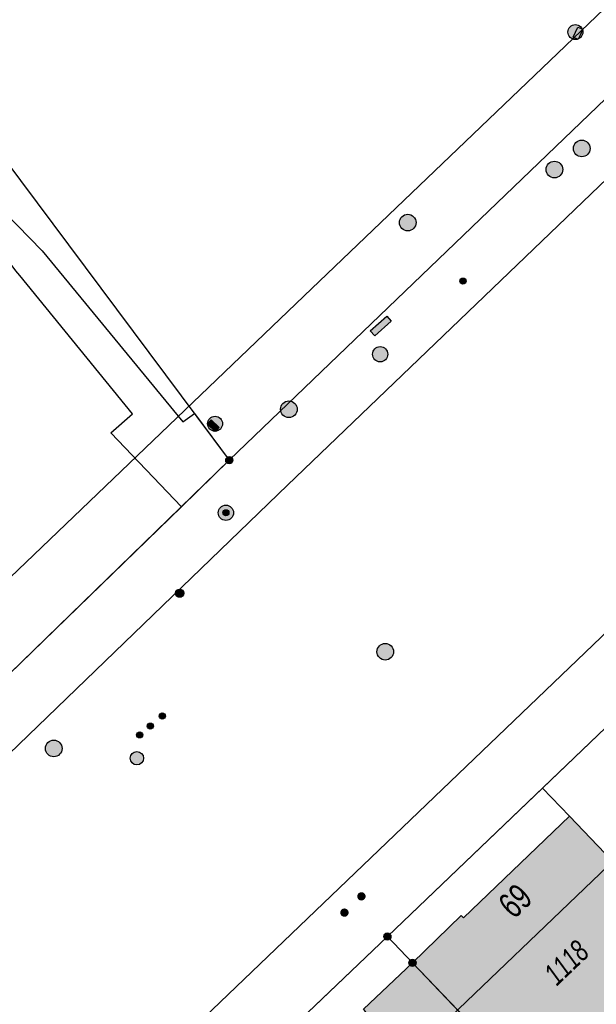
# Model space of a CAD drawing. Header units: metres. Extents: x 2695751 to 2696029, y 1260877 to 1261206.
# Tile 49 of 69: x 2695803 to 2695829, y 1261090 to 1261135. Entities that reach past the tile are written whole.
import ezdxf

# ---------------------------------------------------------------- set-up
doc = ezdxf.new("R2010")
doc.units = ezdxf.units.M
doc.linetypes.add('AUSGEZOGEN', pattern=[0])
for name, color, linetype in [('AV_Gebäudeflächen (BB)', 7, 'AUSGEZOGEN'), ('AV_Haus-Nr.', 7, 'AUSGEZOGEN'), ('AV_Linien (BB)', 7, 'AUSGEZOGEN'), ('AV_Versicherung-Nr.', 7, 'AUSGEZOGEN'), ('Liegenschaftsgrenzen', 7, 'AUSGEZOGEN'), ('PFAV', 255, 'AUSGEZOGEN'), ('PFAW', 255, 'AUSGEZOGEN'), ('PFEW', 255, 'AUSGEZOGEN'), ('PFWA', 255, 'AUSGEZOGEN'), ('RAEW', 8, 'AUSGEZOGEN'), ('RP_Abstandslinie', 7, 'AUSGEZOGEN')]:
    doc.layers.add(name, color=color, linetype=linetype)
doc.styles.add('ARIAL', font='arial.ttf')

msp = doc.modelspace()

# ---------------------------------------------------------------- hatches: boundary and pattern name
at = {"layer": 'AV_Gebäudeflächen (BB)', "true_color": 0xd2d2d2, "transparency": 33554687}
for points in [[(2695827.989, 1261098.912), (2695823.218, 1261094.33), (2695823.114, 1261094.439), (2695820.92, 1261092.31), (2695827.392, 1261085.554), (2695834.373, 1261092.227)], [(2695820.92, 1261092.31), (2695818.708, 1261090.22), (2695818.818, 1261090.105), (2695813.943, 1261085.423), (2695820.494, 1261078.976), (2695821.187, 1261078.266), (2695825.529, 1261082.475), (2695825.248, 1261083.485), (2695827.392, 1261085.554)]]:
    msp.add_hatch(color=254, dxfattribs=at).paths.add_polyline_path(points)
at = {"layer": 'PFAV', "transparency": 33554687}
for points in [[(2695812.832, 1261114.94), (2695812.829, 1261114.973), (2695812.819, 1261115.004), (2695812.803, 1261115.033), (2695812.782, 1261115.058), (2695812.756, 1261115.078), (2695812.726, 1261115.092), (2695812.695, 1261115.101), (2695812.662, 1261115.102), (2695812.629, 1261115.097), (2695812.598, 1261115.086), (2695812.571, 1261115.069), (2695812.547, 1261115.046), (2695812.528, 1261115.019), (2695812.515, 1261114.989), (2695812.508, 1261114.956), (2695812.508, 1261114.924), (2695812.515, 1261114.891), (2695812.528, 1261114.861), (2695812.547, 1261114.834), (2695812.571, 1261114.811), (2695812.598, 1261114.794), (2695812.629, 1261114.783), (2695812.662, 1261114.778), (2695812.695, 1261114.779), (2695812.726, 1261114.788), (2695812.756, 1261114.802), (2695812.782, 1261114.822), (2695812.803, 1261114.847), (2695812.819, 1261114.876), (2695812.829, 1261114.907)], [(2695819.952, 1261093.49), (2695819.949, 1261093.523), (2695819.939, 1261093.554), (2695819.923, 1261093.583), (2695819.902, 1261093.608), (2695819.876, 1261093.628), (2695819.846, 1261093.642), (2695819.815, 1261093.651), (2695819.782, 1261093.652), (2695819.749, 1261093.647), (2695819.718, 1261093.636), (2695819.691, 1261093.619), (2695819.667, 1261093.596), (2695819.648, 1261093.569), (2695819.635, 1261093.539), (2695819.628, 1261093.506), (2695819.628, 1261093.474), (2695819.635, 1261093.441), (2695819.648, 1261093.411), (2695819.667, 1261093.384), (2695819.691, 1261093.361), (2695819.718, 1261093.344), (2695819.749, 1261093.333), (2695819.782, 1261093.328), (2695819.815, 1261093.329), (2695819.846, 1261093.338), (2695819.876, 1261093.352), (2695819.902, 1261093.372), (2695819.923, 1261093.397), (2695819.939, 1261093.426), (2695819.949, 1261093.457)], [(2695821.082, 1261092.31), (2695821.079, 1261092.343), (2695821.069, 1261092.374), (2695821.053, 1261092.403), (2695821.032, 1261092.428), (2695821.006, 1261092.448), (2695820.976, 1261092.462), (2695820.945, 1261092.471), (2695820.912, 1261092.472), (2695820.879, 1261092.467), (2695820.848, 1261092.456), (2695820.821, 1261092.439), (2695820.797, 1261092.416), (2695820.778, 1261092.389), (2695820.765, 1261092.359), (2695820.758, 1261092.326), (2695820.758, 1261092.294), (2695820.765, 1261092.261), (2695820.778, 1261092.231), (2695820.797, 1261092.204), (2695820.821, 1261092.181), (2695820.848, 1261092.164), (2695820.879, 1261092.153), (2695820.912, 1261092.148), (2695820.945, 1261092.149), (2695820.976, 1261092.158), (2695821.006, 1261092.172), (2695821.032, 1261092.192), (2695821.053, 1261092.217), (2695821.069, 1261092.246), (2695821.079, 1261092.277)]]:
    msp.add_hatch(color=7, dxfattribs=at).paths.add_polyline_path(points)
at = {"layer": 'PFAW', "transparency": 33554687}
for points in [[(2695828.241, 1261128.754), (2695828.292, 1261128.698), (2695828.353, 1261128.653), (2695828.422, 1261128.622), (2695828.496, 1261128.605), (2695828.572, 1261128.603), (2695828.647, 1261128.616), (2695828.717, 1261128.645), (2695828.78, 1261128.686), (2695828.834, 1261128.74), (2695828.876, 1261128.804), (2695828.904, 1261128.874), (2695828.917, 1261128.949), (2695828.915, 1261129.025), (2695828.898, 1261129.099), (2695828.866, 1261129.167), (2695828.821, 1261129.229), (2695828.765, 1261129.279), (2695828.699, 1261129.318), (2695828.627, 1261129.342), (2695828.552, 1261129.352), (2695828.476, 1261129.346), (2695828.403, 1261129.325), (2695828.336, 1261129.29), (2695828.277, 1261129.242), (2695828.23, 1261129.183), (2695828.195, 1261129.115), (2695828.174, 1261129.042), (2695828.168, 1261128.967), (2695828.178, 1261128.891), (2695828.203, 1261128.82)], [(2695827.6, 1261128.269), (2695827.545, 1261128.322), (2695827.482, 1261128.363), (2695827.411, 1261128.39), (2695827.336, 1261128.402), (2695827.26, 1261128.399), (2695827.186, 1261128.381), (2695827.118, 1261128.348), (2695827.057, 1261128.302), (2695827.007, 1261128.245), (2695826.97, 1261128.179), (2695826.946, 1261128.107), (2695826.938, 1261128.032), (2695826.945, 1261127.956), (2695826.967, 1261127.883), (2695827.003, 1261127.817), (2695827.052, 1261127.759), (2695827.111, 1261127.712), (2695827.179, 1261127.677), (2695827.252, 1261127.658), (2695827.328, 1261127.653), (2695827.403, 1261127.664), (2695827.474, 1261127.689), (2695827.539, 1261127.729), (2695827.595, 1261127.78), (2695827.639, 1261127.842), (2695827.669, 1261127.912), (2695827.685, 1261127.986), (2695827.686, 1261128.062), (2695827.672, 1261128.136), (2695827.643, 1261128.206)], [(2695821.08, 1261125.637), (2695821.072, 1261125.712), (2695821.05, 1261125.785), (2695821.013, 1261125.851), (2695820.963, 1261125.908), (2695820.903, 1261125.955), (2695820.835, 1261125.988), (2695820.762, 1261126.007), (2695820.686, 1261126.011), (2695820.611, 1261126), (2695820.54, 1261125.973), (2695820.475, 1261125.933), (2695820.42, 1261125.881), (2695820.377, 1261125.819), (2695820.347, 1261125.749), (2695820.332, 1261125.675), (2695820.332, 1261125.599), (2695820.347, 1261125.524), (2695820.377, 1261125.455), (2695820.42, 1261125.392), (2695820.475, 1261125.34), (2695820.54, 1261125.3), (2695820.611, 1261125.274), (2695820.686, 1261125.262), (2695820.762, 1261125.266), (2695820.835, 1261125.285), (2695820.903, 1261125.318), (2695820.963, 1261125.365), (2695821.013, 1261125.422), (2695821.05, 1261125.489), (2695821.072, 1261125.561)], [(2695810.623, 1261108.953), (2695810.62, 1261108.991), (2695810.608, 1261109.027), (2695810.59, 1261109.06), (2695810.565, 1261109.089), (2695810.535, 1261109.112), (2695810.501, 1261109.129), (2695810.464, 1261109.138), (2695810.427, 1261109.14), (2695810.389, 1261109.135), (2695810.353, 1261109.121), (2695810.321, 1261109.101), (2695810.294, 1261109.075), (2695810.272, 1261109.044), (2695810.257, 1261109.009), (2695810.249, 1261108.972), (2695810.249, 1261108.934), (2695810.257, 1261108.897), (2695810.272, 1261108.862), (2695810.294, 1261108.831), (2695810.321, 1261108.805), (2695810.353, 1261108.785), (2695810.389, 1261108.771), (2695810.427, 1261108.766), (2695810.464, 1261108.768), (2695810.501, 1261108.777), (2695810.535, 1261108.794), (2695810.565, 1261108.817), (2695810.59, 1261108.846), (2695810.608, 1261108.879), (2695810.62, 1261108.915)], [(2695805.137, 1261101.962), (2695805.129, 1261102.037), (2695805.107, 1261102.11), (2695805.07, 1261102.176), (2695805.02, 1261102.233), (2695804.96, 1261102.28), (2695804.892, 1261102.313), (2695804.819, 1261102.332), (2695804.743, 1261102.336), (2695804.668, 1261102.325), (2695804.597, 1261102.298), (2695804.532, 1261102.258), (2695804.477, 1261102.206), (2695804.434, 1261102.144), (2695804.404, 1261102.074), (2695804.389, 1261102), (2695804.389, 1261101.924), (2695804.404, 1261101.849), (2695804.434, 1261101.78), (2695804.477, 1261101.717), (2695804.532, 1261101.665), (2695804.597, 1261101.625), (2695804.668, 1261101.599), (2695804.743, 1261101.587), (2695804.819, 1261101.591), (2695804.892, 1261101.61), (2695804.96, 1261101.643), (2695805.02, 1261101.69), (2695805.07, 1261101.747), (2695805.107, 1261101.814), (2695805.129, 1261101.886)]]:
    msp.add_hatch(color=7, dxfattribs=at).paths.add_polyline_path(points)
at = {"layer": 'PFEW', "transparency": 33554687}
for points in [[(2695827.921, 1261134.218), (2695827.922, 1261134.184), (2695827.927, 1261134.15), (2695827.936, 1261134.117), (2695827.948, 1261134.085), (2695827.963, 1261134.054), (2695827.981, 1261134.025), (2695828.002, 1261133.998), (2695828.025, 1261133.973), (2695828.051, 1261133.951), (2695828.079, 1261133.932), (2695828.109, 1261133.915), (2695828.141, 1261133.902), (2695828.173, 1261133.891), (2695828.207, 1261133.884), (2695828.241, 1261133.881), (2695828.275, 1261133.881), (2695828.309, 1261133.884), (2695828.343, 1261133.891), (2695828.375, 1261133.902), (2695828.407, 1261133.915), (2695828.437, 1261133.932), (2695828.465, 1261133.951), (2695828.491, 1261133.973), (2695828.514, 1261133.998), (2695828.535, 1261134.025), (2695828.553, 1261134.054), (2695828.568, 1261134.085), (2695828.58, 1261134.117), (2695828.589, 1261134.15), (2695828.594, 1261134.184), (2695828.595, 1261134.218), (2695828.594, 1261134.252), (2695828.589, 1261134.286), (2695828.58, 1261134.319), (2695828.568, 1261134.351), (2695828.553, 1261134.382), (2695828.535, 1261134.411), (2695828.514, 1261134.438), (2695828.491, 1261134.463), (2695828.465, 1261134.485), (2695828.437, 1261134.504), (2695828.407, 1261134.521), (2695828.375, 1261134.534), (2695828.343, 1261134.545), (2695828.309, 1261134.552), (2695828.275, 1261134.555), (2695828.241, 1261134.555), (2695828.207, 1261134.552), (2695828.173, 1261134.545), (2695828.141, 1261134.534), (2695828.109, 1261134.521), (2695828.079, 1261134.504), (2695828.051, 1261134.485), (2695828.025, 1261134.463), (2695828.002, 1261134.438), (2695827.981, 1261134.411), (2695827.963, 1261134.382), (2695827.948, 1261134.351), (2695827.936, 1261134.319), (2695827.927, 1261134.286), (2695827.922, 1261134.252)], [(2695828.361, 1261134.446), (2695828.155, 1261133.99), (2695828.383, 1261133.887), (2695828.589, 1261134.343)], [(2695819.968, 1261121.197), (2695819.77, 1261121.422), (2695819.022, 1261120.763), (2695819.22, 1261120.538)], [(2695819.122, 1261119.71), (2695819.124, 1261119.675), (2695819.13, 1261119.64), (2695819.138, 1261119.607), (2695819.15, 1261119.574), (2695819.166, 1261119.543), (2695819.184, 1261119.513), (2695819.205, 1261119.486), (2695819.229, 1261119.461), (2695819.256, 1261119.438), (2695819.284, 1261119.418), (2695819.315, 1261119.401), (2695819.347, 1261119.387), (2695819.38, 1261119.377), (2695819.414, 1261119.37), (2695819.449, 1261119.366), (2695819.484, 1261119.366), (2695819.518, 1261119.37), (2695819.552, 1261119.377), (2695819.586, 1261119.387), (2695819.618, 1261119.401), (2695819.648, 1261119.418), (2695819.677, 1261119.438), (2695819.703, 1261119.461), (2695819.727, 1261119.486), (2695819.748, 1261119.513), (2695819.767, 1261119.543), (2695819.782, 1261119.574), (2695819.794, 1261119.607), (2695819.803, 1261119.64), (2695819.808, 1261119.675), (2695819.81, 1261119.71), (2695819.808, 1261119.744), (2695819.803, 1261119.779), (2695819.794, 1261119.813), (2695819.782, 1261119.845), (2695819.767, 1261119.877), (2695819.748, 1261119.906), (2695819.727, 1261119.934), (2695819.703, 1261119.959), (2695819.677, 1261119.982), (2695819.648, 1261120.001), (2695819.618, 1261120.018), (2695819.586, 1261120.032), (2695819.552, 1261120.042), (2695819.518, 1261120.049), (2695819.484, 1261120.053), (2695819.449, 1261120.053), (2695819.414, 1261120.049), (2695819.38, 1261120.042), (2695819.347, 1261120.032), (2695819.315, 1261120.018), (2695819.284, 1261120.001), (2695819.256, 1261119.982), (2695819.229, 1261119.959), (2695819.205, 1261119.934), (2695819.184, 1261119.906), (2695819.166, 1261119.877), (2695819.15, 1261119.845), (2695819.138, 1261119.813), (2695819.13, 1261119.779), (2695819.124, 1261119.744)], [(2695811.695, 1261116.583), (2695811.696, 1261116.549), (2695811.701, 1261116.515), (2695811.71, 1261116.482), (2695811.722, 1261116.45), (2695811.737, 1261116.419), (2695811.755, 1261116.39), (2695811.776, 1261116.363), (2695811.799, 1261116.338), (2695811.825, 1261116.316), (2695811.853, 1261116.297), (2695811.883, 1261116.28), (2695811.915, 1261116.267), (2695811.947, 1261116.256), (2695811.981, 1261116.249), (2695812.015, 1261116.246), (2695812.049, 1261116.246), (2695812.083, 1261116.249), (2695812.117, 1261116.256), (2695812.149, 1261116.267), (2695812.181, 1261116.28), (2695812.211, 1261116.297), (2695812.239, 1261116.316), (2695812.265, 1261116.338), (2695812.288, 1261116.363), (2695812.309, 1261116.39), (2695812.327, 1261116.419), (2695812.342, 1261116.45), (2695812.354, 1261116.482), (2695812.363, 1261116.515), (2695812.368, 1261116.549), (2695812.369, 1261116.583), (2695812.368, 1261116.617), (2695812.363, 1261116.651), (2695812.354, 1261116.684), (2695812.342, 1261116.716), (2695812.327, 1261116.747), (2695812.309, 1261116.776), (2695812.288, 1261116.803), (2695812.265, 1261116.828), (2695812.239, 1261116.85), (2695812.211, 1261116.869), (2695812.181, 1261116.886), (2695812.149, 1261116.899), (2695812.117, 1261116.91), (2695812.083, 1261116.917), (2695812.049, 1261116.92), (2695812.015, 1261116.92), (2695811.981, 1261116.917), (2695811.947, 1261116.91), (2695811.915, 1261116.899), (2695811.883, 1261116.886), (2695811.853, 1261116.869), (2695811.825, 1261116.85), (2695811.799, 1261116.828), (2695811.776, 1261116.803), (2695811.755, 1261116.776), (2695811.737, 1261116.747), (2695811.722, 1261116.716), (2695811.71, 1261116.684), (2695811.701, 1261116.651), (2695811.696, 1261116.617)], [(2695812.212, 1261116.41), (2695811.852, 1261116.756), (2695811.679, 1261116.576), (2695812.039, 1261116.23)], [(2695812.173, 1261112.573), (2695812.175, 1261112.538), (2695812.181, 1261112.503), (2695812.189, 1261112.47), (2695812.201, 1261112.437), (2695812.217, 1261112.406), (2695812.235, 1261112.376), (2695812.256, 1261112.349), (2695812.28, 1261112.324), (2695812.307, 1261112.301), (2695812.335, 1261112.281), (2695812.366, 1261112.264), (2695812.398, 1261112.25), (2695812.431, 1261112.24), (2695812.465, 1261112.233), (2695812.5, 1261112.229), (2695812.535, 1261112.229), (2695812.569, 1261112.233), (2695812.603, 1261112.24), (2695812.637, 1261112.25), (2695812.669, 1261112.264), (2695812.699, 1261112.281), (2695812.728, 1261112.301), (2695812.754, 1261112.324), (2695812.778, 1261112.349), (2695812.799, 1261112.376), (2695812.818, 1261112.406), (2695812.833, 1261112.437), (2695812.845, 1261112.47), (2695812.854, 1261112.503), (2695812.859, 1261112.538), (2695812.861, 1261112.573), (2695812.859, 1261112.607), (2695812.854, 1261112.642), (2695812.845, 1261112.676), (2695812.833, 1261112.708), (2695812.818, 1261112.74), (2695812.799, 1261112.769), (2695812.778, 1261112.797), (2695812.754, 1261112.822), (2695812.728, 1261112.845), (2695812.699, 1261112.864), (2695812.669, 1261112.881), (2695812.637, 1261112.895), (2695812.603, 1261112.905), (2695812.569, 1261112.912), (2695812.535, 1261112.916), (2695812.5, 1261112.916), (2695812.465, 1261112.912), (2695812.431, 1261112.905), (2695812.398, 1261112.895), (2695812.366, 1261112.881), (2695812.335, 1261112.864), (2695812.307, 1261112.845), (2695812.28, 1261112.822), (2695812.256, 1261112.797), (2695812.235, 1261112.769), (2695812.217, 1261112.74), (2695812.201, 1261112.708), (2695812.189, 1261112.676), (2695812.181, 1261112.642), (2695812.175, 1261112.607)], [(2695819.995, 1261106.542), (2695819.944, 1261106.598), (2695819.882, 1261106.642), (2695819.813, 1261106.673), (2695819.739, 1261106.689), (2695819.663, 1261106.691), (2695819.588, 1261106.677), (2695819.518, 1261106.648), (2695819.455, 1261106.605), (2695819.402, 1261106.551), (2695819.361, 1261106.487), (2695819.333, 1261106.417), (2695819.321, 1261106.342), (2695819.323, 1261106.266), (2695819.341, 1261106.192), (2695819.374, 1261106.124), (2695819.419, 1261106.063), (2695819.476, 1261106.013), (2695819.542, 1261105.975), (2695819.614, 1261105.951), (2695819.689, 1261105.942), (2695819.765, 1261105.949), (2695819.837, 1261105.97), (2695819.904, 1261106.006), (2695819.963, 1261106.054), (2695820.01, 1261106.114), (2695820.045, 1261106.181), (2695820.065, 1261106.254), (2695820.07, 1261106.33), (2695820.059, 1261106.405), (2695820.034, 1261106.477)]]:
    msp.add_hatch(color=7, dxfattribs=at).paths.add_polyline_path(points)
h = msp.add_hatch(color=7, dxfattribs=at)
h.paths.add_polyline_path([(2695808.209, 1261101.522), (2695808.211, 1261101.492), (2695808.215, 1261101.462), (2695808.223, 1261101.432), (2695808.233, 1261101.404), (2695808.247, 1261101.377), (2695808.263, 1261101.351), (2695808.282, 1261101.327), (2695808.302, 1261101.305), (2695808.326, 1261101.285), (2695808.35, 1261101.268), (2695808.377, 1261101.253), (2695808.405, 1261101.241), (2695808.434, 1261101.232), (2695808.464, 1261101.226), (2695808.494, 1261101.222), (2695808.524, 1261101.222), (2695808.555, 1261101.226), (2695808.584, 1261101.232), (2695808.613, 1261101.241), (2695808.641, 1261101.253), (2695808.668, 1261101.268), (2695808.693, 1261101.285), (2695808.716, 1261101.305), (2695808.737, 1261101.327), (2695808.755, 1261101.351), (2695808.771, 1261101.377), (2695808.785, 1261101.404), (2695808.795, 1261101.432), (2695808.803, 1261101.462), (2695808.808, 1261101.492), (2695808.809, 1261101.522), (2695808.808, 1261101.552), (2695808.803, 1261101.582), (2695808.795, 1261101.612), (2695808.785, 1261101.64), (2695808.771, 1261101.668), (2695808.755, 1261101.693), (2695808.737, 1261101.718), (2695808.716, 1261101.74), (2695808.693, 1261101.759), (2695808.668, 1261101.777), (2695808.641, 1261101.791), (2695808.613, 1261101.803), (2695808.584, 1261101.813), (2695808.555, 1261101.819), (2695808.524, 1261101.822), (2695808.494, 1261101.822), (2695808.464, 1261101.819), (2695808.434, 1261101.813), (2695808.405, 1261101.803), (2695808.377, 1261101.791), (2695808.35, 1261101.777), (2695808.326, 1261101.759), (2695808.302, 1261101.74), (2695808.282, 1261101.718), (2695808.263, 1261101.693), (2695808.247, 1261101.668), (2695808.233, 1261101.64), (2695808.223, 1261101.612), (2695808.215, 1261101.582), (2695808.211, 1261101.552)])
h.paths.add_polyline_path([(2695808.515, 1261101.523), (2695808.515, 1261101.522), (2695808.515, 1261101.521), (2695808.515, 1261101.521), (2695808.515, 1261101.52), (2695808.515, 1261101.52), (2695808.514, 1261101.519), (2695808.514, 1261101.519), (2695808.514, 1261101.518), (2695808.513, 1261101.518), (2695808.513, 1261101.517), (2695808.512, 1261101.517), (2695808.512, 1261101.517), (2695808.511, 1261101.516), (2695808.511, 1261101.516), (2695808.51, 1261101.516), (2695808.509, 1261101.516), (2695808.509, 1261101.516), (2695808.508, 1261101.516), (2695808.508, 1261101.516), (2695808.507, 1261101.516), (2695808.507, 1261101.517), (2695808.506, 1261101.517), (2695808.506, 1261101.517), (2695808.505, 1261101.518), (2695808.505, 1261101.518), (2695808.504, 1261101.519), (2695808.504, 1261101.519), (2695808.504, 1261101.52), (2695808.503, 1261101.52), (2695808.503, 1261101.521), (2695808.503, 1261101.521), (2695808.503, 1261101.522), (2695808.503, 1261101.523), (2695808.503, 1261101.523), (2695808.503, 1261101.524), (2695808.504, 1261101.524), (2695808.504, 1261101.525), (2695808.504, 1261101.526), (2695808.505, 1261101.526), (2695808.505, 1261101.526), (2695808.506, 1261101.527), (2695808.506, 1261101.527), (2695808.507, 1261101.527), (2695808.507, 1261101.528), (2695808.508, 1261101.528), (2695808.508, 1261101.528), (2695808.509, 1261101.528), (2695808.509, 1261101.528), (2695808.51, 1261101.528), (2695808.511, 1261101.528), (2695808.511, 1261101.528), (2695808.512, 1261101.527), (2695808.512, 1261101.527), (2695808.513, 1261101.527), (2695808.513, 1261101.526), (2695808.514, 1261101.526), (2695808.514, 1261101.526), (2695808.514, 1261101.525), (2695808.515, 1261101.524), (2695808.515, 1261101.524), (2695808.515, 1261101.523)], flags=16)
at = {"layer": 'PFWA', "transparency": 33554687}
for points in [[(2695815.091, 1261117.502), (2695815.043, 1261117.444), (2695815.007, 1261117.377), (2695814.985, 1261117.304), (2695814.979, 1261117.229), (2695814.988, 1261117.153), (2695815.012, 1261117.081), (2695815.05, 1261117.016), (2695815.1, 1261116.959), (2695815.161, 1261116.914), (2695815.23, 1261116.881), (2695815.303, 1261116.863), (2695815.379, 1261116.861), (2695815.454, 1261116.874), (2695815.525, 1261116.901), (2695815.588, 1261116.942), (2695815.643, 1261116.995), (2695815.685, 1261117.058), (2695815.714, 1261117.129), (2695815.728, 1261117.203), (2695815.726, 1261117.279), (2695815.71, 1261117.353), (2695815.679, 1261117.422), (2695815.634, 1261117.484), (2695815.579, 1261117.535), (2695815.514, 1261117.574), (2695815.442, 1261117.6), (2695815.367, 1261117.61), (2695815.291, 1261117.605), (2695815.218, 1261117.584), (2695815.15, 1261117.55)], [(2695818.764, 1261095.424), (2695818.751, 1261095.438), (2695818.737, 1261095.45), (2695818.721, 1261095.461), (2695818.705, 1261095.47), (2695818.687, 1261095.478), (2695818.669, 1261095.483), (2695818.651, 1261095.487), (2695818.632, 1261095.489), (2695818.613, 1261095.489), (2695818.594, 1261095.487), (2695818.575, 1261095.484), (2695818.557, 1261095.478), (2695818.54, 1261095.47), (2695818.523, 1261095.461), (2695818.507, 1261095.45), (2695818.493, 1261095.438), (2695818.48, 1261095.424), (2695818.468, 1261095.409), (2695818.458, 1261095.393), (2695818.45, 1261095.376), (2695818.443, 1261095.358), (2695818.438, 1261095.34), (2695818.435, 1261095.321), (2695818.435, 1261095.302), (2695818.435, 1261095.283), (2695818.438, 1261095.265), (2695818.443, 1261095.246), (2695818.45, 1261095.228), (2695818.458, 1261095.211), (2695818.468, 1261095.195), (2695818.48, 1261095.18), (2695818.493, 1261095.166), (2695818.507, 1261095.154), (2695818.523, 1261095.143), (2695818.539, 1261095.134), (2695818.557, 1261095.126), (2695818.575, 1261095.121), (2695818.593, 1261095.117), (2695818.612, 1261095.115), (2695818.631, 1261095.115), (2695818.65, 1261095.117), (2695818.669, 1261095.12), (2695818.687, 1261095.126), (2695818.704, 1261095.134), (2695818.721, 1261095.143), (2695818.737, 1261095.154), (2695818.751, 1261095.166), (2695818.764, 1261095.18), (2695818.776, 1261095.195), (2695818.786, 1261095.211), (2695818.794, 1261095.228), (2695818.801, 1261095.246), (2695818.806, 1261095.264), (2695818.809, 1261095.283), (2695818.809, 1261095.302), (2695818.809, 1261095.321), (2695818.806, 1261095.339), (2695818.801, 1261095.358), (2695818.794, 1261095.376), (2695818.786, 1261095.393), (2695818.776, 1261095.409)], [(2695817.996, 1261094.694), (2695817.983, 1261094.707), (2695817.968, 1261094.719), (2695817.952, 1261094.73), (2695817.935, 1261094.738), (2695817.918, 1261094.745), (2695817.899, 1261094.751), (2695817.881, 1261094.754), (2695817.862, 1261094.755), (2695817.843, 1261094.755), (2695817.824, 1261094.753), (2695817.805, 1261094.748), (2695817.787, 1261094.742), (2695817.77, 1261094.734), (2695817.754, 1261094.725), (2695817.738, 1261094.713), (2695817.724, 1261094.701), (2695817.712, 1261094.686), (2695817.7, 1261094.671), (2695817.691, 1261094.655), (2695817.683, 1261094.638), (2695817.677, 1261094.62), (2695817.672, 1261094.601), (2695817.67, 1261094.582), (2695817.67, 1261094.563), (2695817.671, 1261094.544), (2695817.674, 1261094.526), (2695817.68, 1261094.507), (2695817.687, 1261094.49), (2695817.695, 1261094.473), (2695817.706, 1261094.457), (2695817.718, 1261094.442), (2695817.731, 1261094.429), (2695817.746, 1261094.417), (2695817.762, 1261094.406), (2695817.779, 1261094.398), (2695817.796, 1261094.391), (2695817.815, 1261094.385), (2695817.833, 1261094.382), (2695817.852, 1261094.381), (2695817.871, 1261094.381), (2695817.89, 1261094.383), (2695817.909, 1261094.388), (2695817.927, 1261094.394), (2695817.944, 1261094.402), (2695817.96, 1261094.411), (2695817.976, 1261094.423), (2695817.99, 1261094.435), (2695818.002, 1261094.45), (2695818.014, 1261094.465), (2695818.023, 1261094.481), (2695818.031, 1261094.498), (2695818.037, 1261094.516), (2695818.042, 1261094.535), (2695818.044, 1261094.554), (2695818.044, 1261094.573), (2695818.043, 1261094.592), (2695818.04, 1261094.61), (2695818.034, 1261094.629), (2695818.027, 1261094.646), (2695818.019, 1261094.663), (2695818.008, 1261094.679)]]:
    msp.add_hatch(color=7, dxfattribs=at).paths.add_polyline_path(points)
at = {"layer": 'RAEW', "transparency": 33554687}
for points in [[(2695823.058, 1261123.006), (2695823.058, 1261122.992), (2695823.06, 1261122.978), (2695823.064, 1261122.965), (2695823.069, 1261122.952), (2695823.075, 1261122.939), (2695823.082, 1261122.927), (2695823.091, 1261122.916), (2695823.1, 1261122.906), (2695823.111, 1261122.897), (2695823.122, 1261122.889), (2695823.134, 1261122.883), (2695823.147, 1261122.877), (2695823.161, 1261122.873), (2695823.174, 1261122.87), (2695823.188, 1261122.869), (2695823.202, 1261122.869), (2695823.216, 1261122.87), (2695823.229, 1261122.873), (2695823.243, 1261122.877), (2695823.256, 1261122.883), (2695823.268, 1261122.889), (2695823.279, 1261122.897), (2695823.29, 1261122.906), (2695823.299, 1261122.916), (2695823.308, 1261122.927), (2695823.315, 1261122.939), (2695823.321, 1261122.952), (2695823.326, 1261122.965), (2695823.33, 1261122.978), (2695823.332, 1261122.992), (2695823.332, 1261123.006), (2695823.332, 1261123.02), (2695823.33, 1261123.034), (2695823.326, 1261123.047), (2695823.321, 1261123.06), (2695823.315, 1261123.073), (2695823.308, 1261123.085), (2695823.299, 1261123.096), (2695823.29, 1261123.106), (2695823.279, 1261123.115), (2695823.268, 1261123.123), (2695823.256, 1261123.129), (2695823.243, 1261123.135), (2695823.229, 1261123.139), (2695823.216, 1261123.142), (2695823.202, 1261123.143), (2695823.188, 1261123.143), (2695823.174, 1261123.142), (2695823.161, 1261123.139), (2695823.147, 1261123.135), (2695823.134, 1261123.129), (2695823.122, 1261123.123), (2695823.111, 1261123.115), (2695823.1, 1261123.106), (2695823.091, 1261123.096), (2695823.082, 1261123.085), (2695823.075, 1261123.073), (2695823.069, 1261123.06), (2695823.064, 1261123.047), (2695823.06, 1261123.034), (2695823.058, 1261123.02)], [(2695812.422, 1261112.474), (2695812.432, 1261112.465), (2695812.444, 1261112.457), (2695812.456, 1261112.45), (2695812.468, 1261112.444), (2695812.482, 1261112.44), (2695812.495, 1261112.437), (2695812.509, 1261112.436), (2695812.523, 1261112.436), (2695812.537, 1261112.437), (2695812.551, 1261112.44), (2695812.564, 1261112.444), (2695812.577, 1261112.449), (2695812.589, 1261112.456), (2695812.6, 1261112.464), (2695812.611, 1261112.473), (2695812.621, 1261112.483), (2695812.629, 1261112.494), (2695812.637, 1261112.505), (2695812.643, 1261112.518), (2695812.648, 1261112.531), (2695812.652, 1261112.544), (2695812.654, 1261112.558), (2695812.654, 1261112.572), (2695812.654, 1261112.586), (2695812.652, 1261112.6), (2695812.648, 1261112.613), (2695812.644, 1261112.626), (2695812.638, 1261112.639), (2695812.63, 1261112.651), (2695812.622, 1261112.662), (2695812.612, 1261112.672), (2695812.602, 1261112.681), (2695812.59, 1261112.689), (2695812.578, 1261112.696), (2695812.566, 1261112.702), (2695812.552, 1261112.706), (2695812.539, 1261112.709), (2695812.525, 1261112.71), (2695812.511, 1261112.71), (2695812.497, 1261112.709), (2695812.483, 1261112.706), (2695812.47, 1261112.702), (2695812.457, 1261112.697), (2695812.445, 1261112.69), (2695812.434, 1261112.682), (2695812.423, 1261112.673), (2695812.413, 1261112.663), (2695812.405, 1261112.652), (2695812.397, 1261112.641), (2695812.391, 1261112.628), (2695812.386, 1261112.615), (2695812.382, 1261112.602), (2695812.38, 1261112.588), (2695812.38, 1261112.574), (2695812.38, 1261112.56), (2695812.382, 1261112.546), (2695812.386, 1261112.533), (2695812.39, 1261112.52), (2695812.396, 1261112.507), (2695812.404, 1261112.495), (2695812.412, 1261112.484)], [(2695809.517, 1261103.422), (2695809.517, 1261103.408), (2695809.519, 1261103.394), (2695809.523, 1261103.381), (2695809.528, 1261103.368), (2695809.534, 1261103.355), (2695809.541, 1261103.343), (2695809.55, 1261103.332), (2695809.559, 1261103.322), (2695809.57, 1261103.313), (2695809.581, 1261103.305), (2695809.593, 1261103.299), (2695809.606, 1261103.293), (2695809.62, 1261103.289), (2695809.633, 1261103.286), (2695809.647, 1261103.285), (2695809.661, 1261103.285), (2695809.675, 1261103.286), (2695809.688, 1261103.289), (2695809.702, 1261103.293), (2695809.715, 1261103.299), (2695809.727, 1261103.305), (2695809.738, 1261103.313), (2695809.749, 1261103.322), (2695809.758, 1261103.332), (2695809.767, 1261103.343), (2695809.774, 1261103.355), (2695809.78, 1261103.368), (2695809.785, 1261103.381), (2695809.789, 1261103.394), (2695809.791, 1261103.408), (2695809.791, 1261103.422), (2695809.791, 1261103.436), (2695809.789, 1261103.45), (2695809.785, 1261103.463), (2695809.78, 1261103.476), (2695809.774, 1261103.489), (2695809.767, 1261103.501), (2695809.758, 1261103.512), (2695809.749, 1261103.522), (2695809.738, 1261103.531), (2695809.727, 1261103.539), (2695809.715, 1261103.545), (2695809.702, 1261103.551), (2695809.688, 1261103.555), (2695809.675, 1261103.558), (2695809.661, 1261103.559), (2695809.647, 1261103.559), (2695809.633, 1261103.558), (2695809.62, 1261103.555), (2695809.606, 1261103.551), (2695809.593, 1261103.545), (2695809.581, 1261103.539), (2695809.57, 1261103.531), (2695809.559, 1261103.522), (2695809.55, 1261103.512), (2695809.541, 1261103.501), (2695809.534, 1261103.489), (2695809.528, 1261103.476), (2695809.523, 1261103.463), (2695809.519, 1261103.45), (2695809.517, 1261103.436)], [(2695808.977, 1261102.969), (2695808.977, 1261102.955), (2695808.979, 1261102.941), (2695808.983, 1261102.928), (2695808.988, 1261102.915), (2695808.994, 1261102.902), (2695809.001, 1261102.89), (2695809.01, 1261102.879), (2695809.019, 1261102.869), (2695809.03, 1261102.86), (2695809.041, 1261102.852), (2695809.053, 1261102.846), (2695809.066, 1261102.84), (2695809.08, 1261102.836), (2695809.093, 1261102.833), (2695809.107, 1261102.832), (2695809.121, 1261102.832), (2695809.135, 1261102.833), (2695809.148, 1261102.836), (2695809.162, 1261102.84), (2695809.175, 1261102.846), (2695809.187, 1261102.852), (2695809.198, 1261102.86), (2695809.209, 1261102.869), (2695809.218, 1261102.879), (2695809.227, 1261102.89), (2695809.234, 1261102.902), (2695809.24, 1261102.915), (2695809.245, 1261102.928), (2695809.249, 1261102.941), (2695809.251, 1261102.955), (2695809.251, 1261102.969), (2695809.251, 1261102.983), (2695809.249, 1261102.997), (2695809.245, 1261103.01), (2695809.24, 1261103.023), (2695809.234, 1261103.036), (2695809.227, 1261103.048), (2695809.218, 1261103.059), (2695809.209, 1261103.069), (2695809.198, 1261103.078), (2695809.187, 1261103.086), (2695809.175, 1261103.092), (2695809.162, 1261103.098), (2695809.148, 1261103.102), (2695809.135, 1261103.105), (2695809.121, 1261103.106), (2695809.107, 1261103.106), (2695809.093, 1261103.105), (2695809.08, 1261103.102), (2695809.066, 1261103.098), (2695809.053, 1261103.092), (2695809.041, 1261103.086), (2695809.03, 1261103.078), (2695809.019, 1261103.069), (2695809.01, 1261103.059), (2695809.001, 1261103.048), (2695808.994, 1261103.036), (2695808.988, 1261103.023), (2695808.983, 1261103.01), (2695808.979, 1261102.997), (2695808.977, 1261102.983)], [(2695808.498, 1261102.57), (2695808.498, 1261102.556), (2695808.5, 1261102.542), (2695808.504, 1261102.529), (2695808.509, 1261102.516), (2695808.515, 1261102.503), (2695808.522, 1261102.491), (2695808.531, 1261102.48), (2695808.54, 1261102.47), (2695808.551, 1261102.461), (2695808.562, 1261102.453), (2695808.574, 1261102.447), (2695808.587, 1261102.441), (2695808.601, 1261102.437), (2695808.614, 1261102.434), (2695808.628, 1261102.433), (2695808.642, 1261102.433), (2695808.656, 1261102.434), (2695808.669, 1261102.437), (2695808.683, 1261102.441), (2695808.696, 1261102.447), (2695808.708, 1261102.453), (2695808.719, 1261102.461), (2695808.73, 1261102.47), (2695808.739, 1261102.48), (2695808.748, 1261102.491), (2695808.755, 1261102.503), (2695808.761, 1261102.516), (2695808.766, 1261102.529), (2695808.77, 1261102.542), (2695808.772, 1261102.556), (2695808.772, 1261102.57), (2695808.772, 1261102.584), (2695808.77, 1261102.598), (2695808.766, 1261102.611), (2695808.761, 1261102.624), (2695808.755, 1261102.637), (2695808.748, 1261102.649), (2695808.739, 1261102.66), (2695808.73, 1261102.67), (2695808.719, 1261102.679), (2695808.708, 1261102.687), (2695808.696, 1261102.693), (2695808.683, 1261102.699), (2695808.669, 1261102.703), (2695808.656, 1261102.706), (2695808.642, 1261102.707), (2695808.628, 1261102.707), (2695808.614, 1261102.706), (2695808.601, 1261102.703), (2695808.587, 1261102.699), (2695808.574, 1261102.693), (2695808.562, 1261102.687), (2695808.551, 1261102.679), (2695808.54, 1261102.67), (2695808.531, 1261102.66), (2695808.522, 1261102.649), (2695808.515, 1261102.637), (2695808.509, 1261102.624), (2695808.504, 1261102.611), (2695808.5, 1261102.598), (2695808.498, 1261102.584)]]:
    msp.add_hatch(color=1, dxfattribs=at).paths.add_polyline_path(points)

# ---------------------------------------------------------------- linework, layer by layer
at = {"layer": 'AV_Linien (BB)', "color": 7, "linetype": 'AUSGEZOGEN', "transparency": 33554687}
for p, q in [((2695812.67, 1261114.94), (2695810.512, 1261112.843)), ((2695792.661, 1261095.501), (2695810.512, 1261112.843)), ((2695827.989, 1261098.912), (2695826.78, 1261100.178)), ((2695820.92, 1261092.31), (2695827.392, 1261085.554))]:
    msp.add_line(p, q, dxfattribs=at)
for points in [[(2695794.958, 1261094.204), (2695815.287, 1261113.818), (2695840.784, 1261138.288)], [(2695785.781, 1261127.04), (2695776.418, 1261120.46), (2695771.544, 1261127.065), (2695783.687, 1261135.773), (2695791.517, 1261132.159), (2695799.216, 1261129.514), (2695804.241, 1261124.368), (2695810.582, 1261116.661), (2695811.097, 1261117.046), (2695812.67, 1261114.94)], [(2695812.67, 1261114.94), (2695830.76, 1261132.31), (2695832.995, 1261134.458)], [(2695810.512, 1261112.843), (2695807.33, 1261116.172), (2695808.311, 1261117.027), (2695803.231, 1261123.252)], [(2695826.78, 1261100.178), (2695829.98, 1261103.24), (2695845.14, 1261117.714)], [(2695752.611, 1261033.406), (2695806.905, 1261085.41), (2695839.776, 1261116.898)], [(2695812.63, 1261086.67), (2695819.79, 1261093.49), (2695826.78, 1261100.178)], [(2695820.92, 1261092.31), (2695823.114, 1261094.439), (2695823.218, 1261094.33), (2695827.989, 1261098.912)], [(2695827.989, 1261098.912), (2695834.373, 1261092.227), (2695827.392, 1261085.554)], [(2695821.187, 1261078.266), (2695820.494, 1261078.976), (2695813.943, 1261085.423), (2695818.818, 1261090.105), (2695818.708, 1261090.22), (2695820.92, 1261092.31)]]:
    msp.add_lwpolyline(points, dxfattribs=at)
msp.add_arc((2695782.963, 1261107.686), 25.556, 37.5246, 57.3858, dxfattribs=at)
at = {"layer": 'Liegenschaftsgrenzen', "color": 7, "linetype": 'AUSGEZOGEN', "transparency": 33554687}
for p, q in [((2695792.661, 1261095.501), (2695812.67, 1261114.94)), ((2695829.98, 1261103.24), (2695819.79, 1261093.49)), ((2695819.79, 1261093.49), (2695812.63, 1261086.67))]:
    msp.add_line(p, q, dxfattribs=at)
for points in [[(2695812.67, 1261114.94), (2695830.76, 1261132.31), (2695848.61, 1261149.46)], [(2695758.06, 1261124.739), (2695781.131, 1261146.831), (2695792.97, 1261133.42), (2695798.93, 1261133.33), (2695812.67, 1261114.94)], [(2695819.79, 1261093.49), (2695820.92, 1261092.31), (2695827.392, 1261085.554), (2695828.02, 1261084.89)]]:
    msp.add_lwpolyline(points, dxfattribs=at)
at = {"layer": 'PFAV', "color": 7, "transparency": 33554687}
for centre in [(2695812.67, 1261114.94), (2695819.79, 1261093.49), (2695820.92, 1261092.31)]:
    msp.add_circle(centre, 0.162, dxfattribs=at)
at = {"layer": 'PFAW', "transparency": 33554687}
for centre, radius in [((2695828.543, 1261128.977), 0.375), ((2695827.313, 1261128.028), 0.375), ((2695820.705, 1261125.637), 0.375), ((2695810.436, 1261108.953), 0.187), ((2695804.762, 1261101.962), 0.375)]:
    msp.add_circle(centre, radius, dxfattribs=at)
at = {"layer": 'PFEW', "transparency": 33554687}
for p, q in [((2695828.155, 1261133.99), (2695828.361, 1261134.446)), ((2695828.361, 1261134.446), (2695828.589, 1261134.343)), ((2695828.589, 1261134.343), (2695828.383, 1261133.887)), ((2695828.383, 1261133.887), (2695828.155, 1261133.99)), ((2695819.022, 1261120.763), (2695819.77, 1261121.422)), ((2695819.77, 1261121.422), (2695819.968, 1261121.197)), ((2695819.968, 1261121.197), (2695819.22, 1261120.538)), ((2695819.22, 1261120.538), (2695819.022, 1261120.763)), ((2695811.679, 1261116.576), (2695811.852, 1261116.756)), ((2695812.039, 1261116.23), (2695811.679, 1261116.576)), ((2695811.852, 1261116.756), (2695812.212, 1261116.41)), ((2695812.212, 1261116.41), (2695812.039, 1261116.23))]:
    msp.add_line(p, q, dxfattribs=at)
for centre, radius in [((2695828.258, 1261134.218), 0.337), ((2695819.466, 1261119.71), 0.344), ((2695812.032, 1261116.583), 0.337), ((2695812.517, 1261112.573), 0.344), ((2695819.695, 1261106.317), 0.375), ((2695808.509, 1261101.522), 0.3)]:
    msp.add_circle(centre, radius, dxfattribs=at)
at = {"layer": 'PFWA', "transparency": 33554687}
msp.add_circle((2695815.354, 1261117.235), 0.375, dxfattribs=at)
at = {"layer": 'RAEW', "color": 1, "transparency": 33554687}
for centre in [(2695823.195, 1261123.006), (2695812.517, 1261112.573), (2695809.654, 1261103.422), (2695809.114, 1261102.969), (2695808.635, 1261102.57)]:
    msp.add_circle(centre, 0.137, dxfattribs=at)
at = {"layer": 'RP_Abstandslinie', "color": 7, "linetype": 'AUSGEZOGEN', "transparency": 33554687}
for points in [[(2695752.611, 1261061.634), (2695779.91, 1261087.75), (2695816.03, 1261122.32), (2695859.01, 1261163.45), (2695885.13, 1261188.53)], [(2695850.32, 1261116.38), (2695835.39, 1261102.09), (2695815.92, 1261083.45)]]:
    msp.add_lwpolyline(points, dxfattribs=at)

# ---------------------------------------------------------------- texts
at = {"layer": 'AV_Haus-Nr.', "color": 7, "transparency": 33554687, "insert": (2695825.143, 1261095.52), "char_height": 1.1621, "width": 1.68109, "attachment_point": 2, "rotation": 43.8408, "style": 'ARIAL'}
msp.add_mtext('\\W0.70;69', dxfattribs=at)
at = {"layer": 'AV_Versicherung-Nr.', "color": 7, "transparency": 33554687, "insert": (2695827.854, 1261092.313), "char_height": 0.96842, "width": 2.44109, "attachment_point": 5, "rotation": 43.7076, "style": 'ARIAL'}
msp.add_mtext('\\A1;{\\fArial|i1|b0;\\H0.968418;\\W0.700000;\\C7;1118}\\P', dxfattribs=at)

doc.saveas('drawing.dxf')
